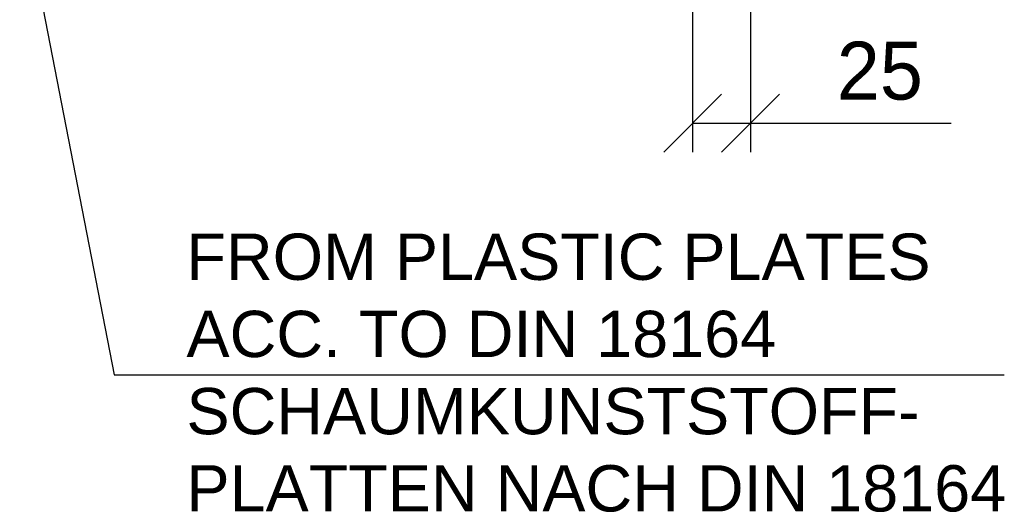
# Model space of a CAD drawing. Header units: millimetres. Extents: x 58700 to 76644, y 967 to 11123.
# Tile 165 of 256: x 62116 to 62542, y 6874 to 7087. Entities that reach past the tile are written whole.
import ezdxf

# ---------------------------------------------------------------- set-up
doc = ezdxf.new("R2010")
doc.units = ezdxf.units.MM
doc.layers.add('Bemaßung', color=7, linetype='Continuous', lineweight=13)
doc.styles.add('LBB3.5M1000', font='isocp.shx', dxfattribs={"height": 3.5})
doc.dimstyles.new('DIN', dxfattribs={"dimtxt": 2.5, "dimasz": 2.5, "dimexe": 1.25, "dimexo": 0.625, "dimtad": 1, "dimtih": 1, "dimdec": 4, "dimdsep": 46, "dimlunit": 6, "dimtxsty": 'Standard', "dimcen": 2.5, "dimadec": 0, "dimazin": 0, "dimtfac": 1, "dimtdec": 4, "dimtmove": 0, "dimatfit": 3, "dimfxl": 0, "dimtvp": 1, "dimtolj": 1, "dimtzin": 0, "dimarcsym": 0})

# ---------------------------------------------------------------- blocks, each defined once
blk = doc.blocks.new('_Oblique')
at = {"color": 0, "linetype": 'ByBlock', "lineweight": -2}
blk.add_line((-0.5, -0.5), (0.5, 0.5), dxfattribs=at)
blk = doc.blocks.new('*D22')
at = {"layer": 'Bemaßung', "color": 0, "lineweight": -2, "transparency": 16777216}
for p, q in [((62407.08, 7199.33), (62407.08, 7029.97)), ((62432.08, 7199.32), (62432.08, 7029.97)), ((62407.08, 7042.47), (62432.08, 7042.47)), ((62432.08, 7042.47), (62518.75, 7042.47))]:
    blk.add_line(p, q, dxfattribs=at)
at = {"layer": 'DEFPOINTS', "color": 0, "transparency": 16777216}
for p in [(62407.08, 7219.33), (62432.08, 7219.32), (62432.08, 7042.47)]:
    blk.add_point(p, dxfattribs=at)
at = {"layer": 'Bemaßung', "color": 0, "lineweight": -2, "transparency": 16777216, "xscale": 25, "yscale": 25, "zscale": 25, "rotation": 180}
blk.add_blockref('_Oblique', (62407.08, 7042.47), dxfattribs=at)
at = {"layer": 'Bemaßung', "color": 0, "lineweight": -2, "transparency": 16777216, "xscale": 25, "yscale": 25, "zscale": 25}
blk.add_blockref('_Oblique', (62432.08, 7042.47), dxfattribs=at)
at = {"layer": 'Bemaßung', "color": 0, "transparency": 16777216, "insert": (62487.92, 7064.97), "char_height": 25, "attachment_point": 5}
blk.add_mtext('\\A1;25', dxfattribs=at)

msp = doc.modelspace()

# ---------------------------------------------------------------- linework, layer by layer
for p, q in [((62089.35676, 7282.49197), (62157.30713, 6933.72276)), ((62157.30713, 6933.72276), (62541.66689, 6933.72276))]:
    msp.add_line(p, q)

# ---------------------------------------------------------------- texts
at = {"color": 0, "insert": (62188.4869, 6994.78529), "char_height": 20, "width": 447.4966916, "attachment_point": 1, "style": 'LBB3.5M1000'}
msp.add_mtext('{\\fArial|b0|i0|c0|p34;FROM PLASTIC PLATES \\PACC. TO DIN 18164\\PSCHAUMKUNSTSTOFF-\\PPLATTEN NACH DIN 18164}', dxfattribs=at)

# ---------------------------------------------------------------- dimensions: what is measured, and where the dimension line sits
at = {"layer": 'Bemaßung'}
dim = msp.add_linear_dim(base=(62432.0837, 7042.47343), p1=(62407.08356, 7219.32742), p2=(62432.0837, 7219.31926), text='25', dimstyle='DIN', override={"dimscale": 10, "dimexo": 2, "dimgap": 1, "dimblk1": 'Oblique', "dimblk2": 'Oblique', "dimsah": 1}, dxfattribs=at)
dim.commit()
dim.dimension.update_dxf_attribs({"geometry": '*D22', "text_midpoint": (62487.91703, 7064.97343)})

doc.saveas('drawing.dxf')
